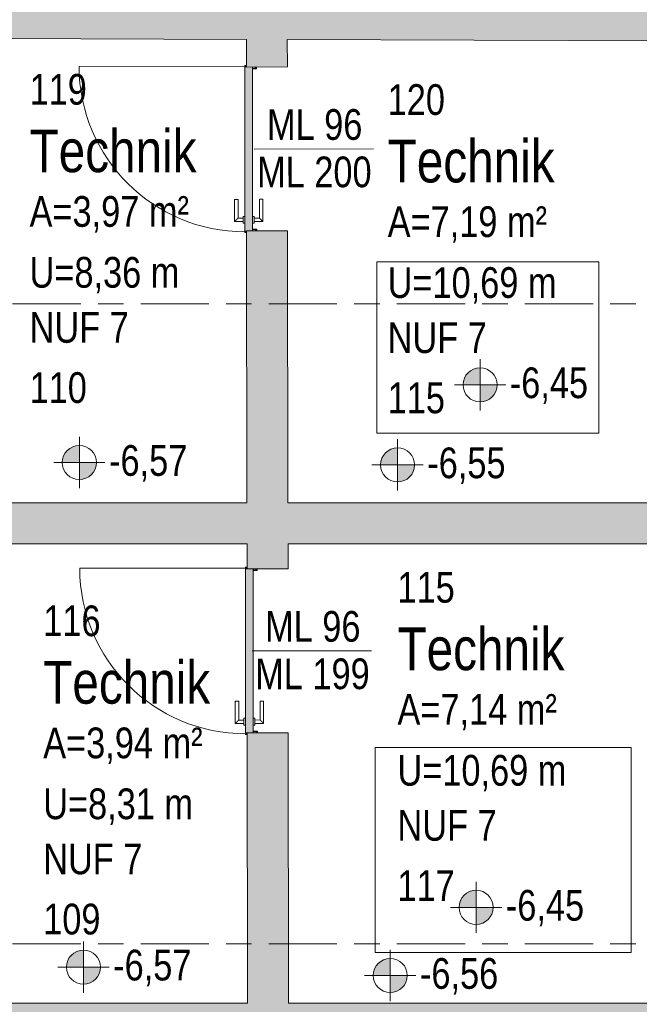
# Model space of a CAD drawing. Header units: metres. Extents: x -39 to 114, y -54 to 869.
# Tile 29 of 44: x -11.23 to -7.6, y 11.63 to 17.4. Entities that reach past the tile are written whole.
import ezdxf

# ---------------------------------------------------------------- set-up
doc = ezdxf.new("R2010")
doc.units = ezdxf.units.M
doc.linetypes.add('_Rasterlinie_', pattern=[0.75, 0.4, -0.1, 0.15, -0.1])
for name, color, linetype, lineweight in [('A_Geschossdecken', 7, 'Continuous', 5), ('A_Hoehenkoten', 124, 'Continuous', 5), ('A_Raster', 128, 'Continuous', 5), ('A_Raum-Txt', 16, 'Continuous', 5), ('A_Tuer', 128, 'Continuous', 5), ('A_Türen_Element', 128, 'Continuous', 5), ('A_Türen_Rahmen', 128, 'Continuous', 5), ('A_Wand', 244, 'Continuous', 5), ('A_Wand_Schraff', 1, 'Continuous', 5), ('A_Öffnung', 128, 'Continuous', 5)]:
    doc.layers.add(name, color=color, linetype=linetype, lineweight=lineweight)
doc.styles.add('Arial', font='arial.ttf', dxfattribs={"width": 0.8, "height": 0.18})
doc.styles.add('Arial_B', font='txt', dxfattribs={"width": 0.8, "height": 0.25})

# ---------------------------------------------------------------- blocks, each defined once
blk = doc.blocks.new('TU DF 1 - Stahl-Eckzarge flächenbündig - DL - 940 x 1980-8580527-A-E-2- OK FFB')
at = {"layer": 'A_Tuer', "lineweight": 9}
h = blk.add_hatch(color=253, dxfattribs=at)
h.paths.add_polyline_path([(-0.49, 0.13), (-0.49, 0.12), (-0.488, 0.12), (-0.488, 0.128), (-0.485, 0.13)], flags=0)
h.paths.add_polyline_path([(-0.487, 0.128), (-0.4866, 0.12), (-0.485, 0.12), (-0.485, 0.13)], flags=0)
h.paths.add_polyline_path([(-0.48, 0.085), (-0.4797, 0.083), (-0.472, 0.083), (-0.472, 0.062), (-0.478, 0.062), (-0.478, 0.07), (-0.48, 0.07), (-0.4798, 0.06), (-0.47, 0.06), (-0.47, 0.085), (-0.4797, 0.085)], flags=0)
h.paths.add_polyline_path([(0.47, 0.085), (0.47, 0.06), (0.48, 0.06), (0.4799, 0.07), (0.478, 0.07), (0.478, 0.062), (0.472, 0.062), (0.472, 0.083), (0.48, 0.083), (0.48, 0.085)], flags=0)
h.paths.add_polyline_path([(0.485, 0.13), (0.485, 0.12), (0.487, 0.1202), (0.487, 0.128)], flags=0)
h.paths.add_polyline_path([(0.485, 0.13), (0.488, 0.128), (0.488, 0.12), (0.49, 0.1202), (0.49, 0.13)], flags=0)
blk.add_hatch(color=253, dxfattribs=at).paths.add_polyline_path([(-0.481, 0.13), (-0.481, 0.12), (-0.48, 0.12), (-0.4797, 0.085), (0.48, 0.085), (0.481, 0.13), (-0.4679, 0.13)], flags=0)
at = {"layer": 'A_Tuer', "color": 250, "lineweight": 9}
for p, q in [((-0.425, 0.19), (-0.425, 0.14)), ((-0.295, 0.19), (-0.425, 0.19)), ((-0.425, 0.19), (-0.425, 0.14)), ((-0.295, 0.19), (-0.425, 0.19)), ((-0.295, 0.19), (-0.295, 0.17)), ((-0.295, 0.19), (-0.295, 0.17)), ((-0.435, 0.14), (-0.435, 0.13)), ((-0.435, 0.14), (-0.395, 0.14)), ((-0.405, 0.14), (-0.405, 0.17)), ((-0.405, 0.17), (-0.295, 0.17)), ((-0.405, 0.14), (-0.405, 0.17)), ((-0.405, 0.17), (-0.295, 0.17)), ((-0.395, 0.13), (-0.395, 0.14)), ((-0.435, 0.085), (-0.435, 0.075)), ((-0.395, 0.075), (-0.435, 0.075)), ((-0.425, 0.075), (-0.425, 0.025)), ((-0.425, 0.075), (-0.425, 0.025)), ((-0.405, 0.045), (-0.405, 0.075)), ((-0.405, 0.045), (-0.405, 0.075)), ((-0.395, 0.075), (-0.395, 0.085)), ((-0.425, 0.025), (-0.295, 0.025)), ((-0.425, 0.025), (-0.295, 0.025)), ((-0.295, 0.045), (-0.405, 0.045)), ((-0.295, 0.045), (-0.405, 0.045)), ((-0.295, 0.045), (-0.295, 0.025)), ((-0.295, 0.045), (-0.295, 0.025))]:
    blk.add_line(p, q, dxfattribs=at)
for points in [[(-0.405, 0.17), (-0.405, 0.17), (-0.4052, 0.1702), (-0.4057, 0.1707), (-0.4063, 0.1713), (-0.4069, 0.1719), (-0.4075, 0.1725), (-0.4081, 0.1731), (-0.4089, 0.1739), (-0.4098, 0.1748), (-0.4106, 0.1756), (-0.4112, 0.1762), (-0.4118, 0.1768), (-0.4124, 0.1774), (-0.413, 0.178), (-0.4137, 0.1787), (-0.4143, 0.1793), (-0.415, 0.18), (-0.4157, 0.1807), (-0.4163, 0.1813), (-0.417, 0.182), (-0.4176, 0.1826), (-0.4182, 0.1832), (-0.4188, 0.1838), (-0.4194, 0.1844), (-0.42, 0.185), (-0.4206, 0.1856), (-0.4213, 0.1863), (-0.4219, 0.1869), (-0.4225, 0.1875), (-0.4231, 0.1881), (-0.4237, 0.1887), (-0.4243, 0.1893), (-0.4248, 0.1898), (-0.425, 0.19), (-0.425, 0.19)], [(-0.405, 0.17), (-0.405, 0.17), (-0.4052, 0.1702), (-0.4057, 0.1707), (-0.4063, 0.1713), (-0.4069, 0.1719), (-0.4075, 0.1725), (-0.4081, 0.1731), (-0.4089, 0.1739), (-0.4098, 0.1748), (-0.4106, 0.1756), (-0.4112, 0.1762), (-0.4118, 0.1768), (-0.4124, 0.1774), (-0.413, 0.178), (-0.4137, 0.1787), (-0.4143, 0.1793), (-0.415, 0.18), (-0.4157, 0.1807), (-0.4163, 0.1813), (-0.417, 0.182), (-0.4176, 0.1826), (-0.4182, 0.1832), (-0.4188, 0.1838), (-0.4194, 0.1844), (-0.42, 0.185), (-0.4206, 0.1856), (-0.4213, 0.1863), (-0.4219, 0.1869), (-0.4225, 0.1875), (-0.4231, 0.1881), (-0.4237, 0.1887), (-0.4243, 0.1893), (-0.4248, 0.1898), (-0.425, 0.19), (-0.425, 0.19)], [(-0.425, 0.025), (-0.425, 0.025), (-0.4248, 0.0252), (-0.4243, 0.0257), (-0.4237, 0.0263), (-0.4231, 0.0269), (-0.4225, 0.0275), (-0.4219, 0.0281), (-0.4211, 0.0289), (-0.4202, 0.0298), (-0.4194, 0.0306), (-0.4188, 0.0312), (-0.4182, 0.0318), (-0.4176, 0.0324), (-0.417, 0.033), (-0.4163, 0.0337), (-0.4157, 0.0343), (-0.415, 0.035), (-0.4143, 0.0357), (-0.4137, 0.0363), (-0.413, 0.037), (-0.4124, 0.0376), (-0.4118, 0.0382), (-0.4112, 0.0388), (-0.4106, 0.0394), (-0.41, 0.04), (-0.4094, 0.0406), (-0.4087, 0.0413), (-0.4081, 0.0419), (-0.4075, 0.0425), (-0.4069, 0.0431), (-0.4063, 0.0437), (-0.4057, 0.0443), (-0.4052, 0.0448), (-0.405, 0.045), (-0.405, 0.045)], [(-0.425, 0.025), (-0.425, 0.025), (-0.4248, 0.0252), (-0.4243, 0.0257), (-0.4237, 0.0263), (-0.4231, 0.0269), (-0.4225, 0.0275), (-0.4219, 0.0281), (-0.4211, 0.0289), (-0.4202, 0.0298), (-0.4194, 0.0306), (-0.4188, 0.0312), (-0.4182, 0.0318), (-0.4176, 0.0324), (-0.417, 0.033), (-0.4163, 0.0337), (-0.4157, 0.0343), (-0.415, 0.035), (-0.4143, 0.0357), (-0.4137, 0.0363), (-0.413, 0.037), (-0.4124, 0.0376), (-0.4118, 0.0382), (-0.4112, 0.0388), (-0.4106, 0.0394), (-0.41, 0.04), (-0.4094, 0.0406), (-0.4087, 0.0413), (-0.4081, 0.0419), (-0.4075, 0.0425), (-0.4069, 0.0431), (-0.4063, 0.0437), (-0.4057, 0.0443), (-0.4052, 0.0448), (-0.405, 0.045), (-0.405, 0.045)]]:
    blk.add_open_spline(points, degree=3, knots=[0, 0, 0, 0, 0.083333, 0.125, 0.166667, 0.208333, 0.229167, 0.25, 0.291667, 0.333333, 0.354167, 0.375, 0.395833, 0.416667, 0.4375, 0.458333, 0.479167, 0.5, 0.520833, 0.541667, 0.5625, 0.583333, 0.604167, 0.625, 0.645833, 0.666667, 0.6875, 0.708333, 0.75, 0.770833, 0.791667, 0.833333, 0.875, 0.916667, 1, 1, 1, 1], dxfattribs=at)
at = {"layer": 'A_Türen_Element', "color": 250, "lineweight": 9}
for p, q in [((-0.481, 0.13), (0.481, 0.13)), ((-0.481, 0.12), (-0.481, 0.13)), ((0.481, 0.13), (0.481, 0.12)), ((0.48, 0.085), (-0.48, 0.085))]:
    blk.add_line(p, q, dxfattribs=at)
at = {"layer": 'A_Türen_Rahmen', "color": 250, "lineweight": 9}
for p, q in [((-0.485, 0.13), (-0.49, 0.13)), ((-0.49, 0.13), (-0.49, 0.12)), ((-0.488, 0.12), (-0.488, 0.128)), ((-0.488, 0.128), (-0.487, 0.128)), ((-0.487, 0.128), (-0.487, 0.12)), ((-0.485, 0.12), (-0.485, 0.13)), ((0.49, 0.13), (0.485, 0.13)), ((0.485, 0.13), (0.485, 0.12)), ((0.487, 0.12), (0.487, 0.128)), ((0.487, 0.128), (0.488, 0.128)), ((0.488, 0.128), (0.488, 0.12)), ((0.49, 0.12), (0.49, 0.13)), ((-0.47, 0.085), (-0.48, 0.085)), ((-0.48, 0.083), (-0.472, 0.083)), ((-0.478, 0.07), (-0.48, 0.07)), ((-0.48, 0.06), (-0.47, 0.06)), ((-0.478, 0.062), (-0.478, 0.07)), ((-0.472, 0.062), (-0.478, 0.062)), ((-0.472, 0.083), (-0.472, 0.062)), ((-0.47, 0.06), (-0.47, 0.085)), ((0.48, 0.085), (0.47, 0.085)), ((0.47, 0.085), (0.47, 0.06)), ((0.47, 0.06), (0.48, 0.06)), ((0.472, 0.062), (0.472, 0.083)), ((0.472, 0.083), (0.48, 0.083)), ((0.478, 0.062), (0.472, 0.062)), ((0.48, 0.07), (0.478, 0.07)), ((0.478, 0.07), (0.478, 0.062))]:
    blk.add_line(p, q, dxfattribs=at)
at = {"layer": 'A_Öffnung', "color": 250, "lineweight": 9}
blk.add_line((0.485, 0.13), (0.485, 1.1), dxfattribs=at)
blk.add_arc((0.485, 0.13), 0.97, 90, 180, dxfattribs=at)
blk = doc.blocks.new('TU DF 1 - Stahl-Eckzarge flächenbündig - DL - 940 x 1990-8580534-A-E-2- OK FFB')
at = {"layer": 'A_Tuer', "lineweight": 9}
h = blk.add_hatch(color=253, dxfattribs=at)
h.paths.add_polyline_path([(-0.49, 0.13), (-0.49, 0.12), (-0.488, 0.12), (-0.488, 0.128), (-0.485, 0.13)], flags=0)
h.paths.add_polyline_path([(-0.487, 0.128), (-0.4866, 0.12), (-0.485, 0.12), (-0.485, 0.13)], flags=0)
h.paths.add_polyline_path([(-0.48, 0.085), (-0.4797, 0.083), (-0.472, 0.083), (-0.472, 0.062), (-0.478, 0.062), (-0.478, 0.07), (-0.48, 0.07), (-0.4798, 0.06), (-0.47, 0.06), (-0.47, 0.085), (-0.4797, 0.085)], flags=0)
h.paths.add_polyline_path([(0.47, 0.085), (0.47, 0.06), (0.48, 0.06), (0.4799, 0.07), (0.478, 0.07), (0.478, 0.062), (0.472, 0.062), (0.472, 0.083), (0.48, 0.083), (0.48, 0.085)], flags=0)
h.paths.add_polyline_path([(0.485, 0.13), (0.485, 0.12), (0.487, 0.1202), (0.487, 0.128)], flags=0)
h.paths.add_polyline_path([(0.485, 0.13), (0.488, 0.128), (0.488, 0.12), (0.49, 0.1202), (0.49, 0.13)], flags=0)
blk.add_hatch(color=253, dxfattribs=at).paths.add_polyline_path([(-0.481, 0.13), (-0.481, 0.12), (-0.48, 0.12), (-0.4797, 0.085), (0.48, 0.085), (0.481, 0.13), (-0.4321, 0.13)], flags=0)
at = {"layer": 'A_Tuer', "color": 250, "lineweight": 9}
for p, q in [((-0.425, 0.19), (-0.425, 0.14)), ((-0.295, 0.19), (-0.425, 0.19)), ((-0.425, 0.19), (-0.425, 0.14)), ((-0.295, 0.19), (-0.425, 0.19)), ((-0.295, 0.19), (-0.295, 0.17)), ((-0.295, 0.19), (-0.295, 0.17)), ((-0.435, 0.14), (-0.435, 0.13)), ((-0.435, 0.14), (-0.395, 0.14)), ((-0.405, 0.14), (-0.405, 0.17)), ((-0.405, 0.17), (-0.295, 0.17)), ((-0.405, 0.14), (-0.405, 0.17)), ((-0.405, 0.17), (-0.295, 0.17)), ((-0.395, 0.13), (-0.395, 0.14)), ((-0.435, 0.085), (-0.435, 0.075)), ((-0.395, 0.075), (-0.435, 0.075)), ((-0.425, 0.075), (-0.425, 0.025)), ((-0.425, 0.075), (-0.425, 0.025)), ((-0.405, 0.045), (-0.405, 0.075)), ((-0.405, 0.045), (-0.405, 0.075)), ((-0.395, 0.075), (-0.395, 0.085)), ((-0.425, 0.025), (-0.295, 0.025)), ((-0.425, 0.025), (-0.295, 0.025)), ((-0.295, 0.045), (-0.405, 0.045)), ((-0.295, 0.045), (-0.405, 0.045)), ((-0.295, 0.045), (-0.295, 0.025)), ((-0.295, 0.045), (-0.295, 0.025))]:
    blk.add_line(p, q, dxfattribs=at)
for points in [[(-0.405, 0.17), (-0.405, 0.17), (-0.4052, 0.1702), (-0.4057, 0.1707), (-0.4063, 0.1713), (-0.4069, 0.1719), (-0.4075, 0.1725), (-0.4081, 0.1731), (-0.4089, 0.1739), (-0.4098, 0.1748), (-0.4106, 0.1756), (-0.4112, 0.1762), (-0.4118, 0.1768), (-0.4124, 0.1774), (-0.413, 0.178), (-0.4137, 0.1787), (-0.4143, 0.1793), (-0.415, 0.18), (-0.4157, 0.1807), (-0.4163, 0.1813), (-0.417, 0.182), (-0.4176, 0.1826), (-0.4182, 0.1832), (-0.4188, 0.1838), (-0.4194, 0.1844), (-0.42, 0.185), (-0.4206, 0.1856), (-0.4213, 0.1863), (-0.4219, 0.1869), (-0.4225, 0.1875), (-0.4231, 0.1881), (-0.4237, 0.1887), (-0.4243, 0.1893), (-0.4248, 0.1898), (-0.425, 0.19), (-0.425, 0.19)], [(-0.405, 0.17), (-0.405, 0.17), (-0.4052, 0.1702), (-0.4057, 0.1707), (-0.4063, 0.1713), (-0.4069, 0.1719), (-0.4075, 0.1725), (-0.4081, 0.1731), (-0.4089, 0.1739), (-0.4098, 0.1748), (-0.4106, 0.1756), (-0.4112, 0.1762), (-0.4118, 0.1768), (-0.4124, 0.1774), (-0.413, 0.178), (-0.4137, 0.1787), (-0.4143, 0.1793), (-0.415, 0.18), (-0.4157, 0.1807), (-0.4163, 0.1813), (-0.417, 0.182), (-0.4176, 0.1826), (-0.4182, 0.1832), (-0.4188, 0.1838), (-0.4194, 0.1844), (-0.42, 0.185), (-0.4206, 0.1856), (-0.4213, 0.1863), (-0.4219, 0.1869), (-0.4225, 0.1875), (-0.4231, 0.1881), (-0.4237, 0.1887), (-0.4243, 0.1893), (-0.4248, 0.1898), (-0.425, 0.19), (-0.425, 0.19)], [(-0.425, 0.025), (-0.425, 0.025), (-0.4248, 0.0252), (-0.4243, 0.0257), (-0.4237, 0.0263), (-0.4231, 0.0269), (-0.4225, 0.0275), (-0.4219, 0.0281), (-0.4211, 0.0289), (-0.4202, 0.0298), (-0.4194, 0.0306), (-0.4188, 0.0312), (-0.4182, 0.0318), (-0.4176, 0.0324), (-0.417, 0.033), (-0.4163, 0.0337), (-0.4157, 0.0343), (-0.415, 0.035), (-0.4143, 0.0357), (-0.4137, 0.0363), (-0.413, 0.037), (-0.4124, 0.0376), (-0.4118, 0.0382), (-0.4112, 0.0388), (-0.4106, 0.0394), (-0.41, 0.04), (-0.4094, 0.0406), (-0.4087, 0.0413), (-0.4081, 0.0419), (-0.4075, 0.0425), (-0.4069, 0.0431), (-0.4063, 0.0437), (-0.4057, 0.0443), (-0.4052, 0.0448), (-0.405, 0.045), (-0.405, 0.045)], [(-0.425, 0.025), (-0.425, 0.025), (-0.4248, 0.0252), (-0.4243, 0.0257), (-0.4237, 0.0263), (-0.4231, 0.0269), (-0.4225, 0.0275), (-0.4219, 0.0281), (-0.4211, 0.0289), (-0.4202, 0.0298), (-0.4194, 0.0306), (-0.4188, 0.0312), (-0.4182, 0.0318), (-0.4176, 0.0324), (-0.417, 0.033), (-0.4163, 0.0337), (-0.4157, 0.0343), (-0.415, 0.035), (-0.4143, 0.0357), (-0.4137, 0.0363), (-0.413, 0.037), (-0.4124, 0.0376), (-0.4118, 0.0382), (-0.4112, 0.0388), (-0.4106, 0.0394), (-0.41, 0.04), (-0.4094, 0.0406), (-0.4087, 0.0413), (-0.4081, 0.0419), (-0.4075, 0.0425), (-0.4069, 0.0431), (-0.4063, 0.0437), (-0.4057, 0.0443), (-0.4052, 0.0448), (-0.405, 0.045), (-0.405, 0.045)]]:
    blk.add_open_spline(points, degree=3, knots=[0, 0, 0, 0, 0.083333, 0.125, 0.166667, 0.208333, 0.229167, 0.25, 0.291667, 0.333333, 0.354167, 0.375, 0.395833, 0.416667, 0.4375, 0.458333, 0.479167, 0.5, 0.520833, 0.541667, 0.5625, 0.583333, 0.604167, 0.625, 0.645833, 0.666667, 0.6875, 0.708333, 0.75, 0.770833, 0.791667, 0.833333, 0.875, 0.916667, 1, 1, 1, 1], dxfattribs=at)
at = {"layer": 'A_Türen_Element', "color": 250, "lineweight": 9}
for p, q in [((-0.481, 0.13), (0.481, 0.13)), ((-0.481, 0.12), (-0.481, 0.13)), ((0.481, 0.13), (0.481, 0.12)), ((0.48, 0.085), (-0.48, 0.085))]:
    blk.add_line(p, q, dxfattribs=at)
at = {"layer": 'A_Türen_Rahmen', "color": 250, "lineweight": 9}
for p, q in [((-0.485, 0.13), (-0.49, 0.13)), ((-0.49, 0.13), (-0.49, 0.12)), ((-0.488, 0.12), (-0.488, 0.128)), ((-0.488, 0.128), (-0.487, 0.128)), ((-0.487, 0.128), (-0.487, 0.12)), ((-0.485, 0.12), (-0.485, 0.13)), ((0.49, 0.13), (0.485, 0.13)), ((0.485, 0.13), (0.485, 0.12)), ((0.487, 0.12), (0.487, 0.128)), ((0.487, 0.128), (0.488, 0.128)), ((0.488, 0.128), (0.488, 0.12)), ((0.49, 0.12), (0.49, 0.13)), ((-0.47, 0.085), (-0.48, 0.085)), ((-0.48, 0.083), (-0.472, 0.083)), ((-0.478, 0.07), (-0.48, 0.07)), ((-0.48, 0.06), (-0.47, 0.06)), ((-0.478, 0.062), (-0.478, 0.07)), ((-0.472, 0.062), (-0.478, 0.062)), ((-0.472, 0.083), (-0.472, 0.062)), ((-0.47, 0.06), (-0.47, 0.085)), ((0.48, 0.085), (0.47, 0.085)), ((0.47, 0.085), (0.47, 0.06)), ((0.47, 0.06), (0.48, 0.06)), ((0.472, 0.062), (0.472, 0.083)), ((0.472, 0.083), (0.48, 0.083)), ((0.478, 0.062), (0.472, 0.062)), ((0.48, 0.07), (0.478, 0.07)), ((0.478, 0.07), (0.478, 0.062))]:
    blk.add_line(p, q, dxfattribs=at)
at = {"layer": 'A_Öffnung', "color": 250, "lineweight": 9}
blk.add_line((0.485, 0.13), (0.485, 1.1), dxfattribs=at)
blk.add_arc((0.485, 0.13), 0.97, 90, 180, dxfattribs=at)
blk = doc.blocks.new('Höhenkoten - Kreuz gefüllt-6114407-A-E-2- OK FFB')
at = {"layer": 'A_Hoehenkoten'}
h = blk.add_hatch(color=256, dxfattribs=at)
edge = h.paths.add_edge_path(flags=0)
edge.add_line((0.001, 0.0014), (0, 0.0014))
edge.add_line((0, 0.0014), (0, 0.0024))
edge.add_arc((0, 0.0014), 0.001, 0, 90, ccw=False)
h = blk.add_hatch(color=256, dxfattribs=at)
edge = h.paths.add_edge_path(flags=0)
edge.add_line((-0.001, 0.0014), (0, 0.0014))
edge.add_line((0, 0.0014), (0, 0.0004))
edge.add_arc((0, 0.0014), 0.001, 180, 270, ccw=False)
for p, q in [((0, 0.0029), (0, -0.0001)), ((0, 0.0014), (0, 0.0024)), ((0, 0.0024), (0, 0.0014)), ((0, 0.0024), (0, 0.0014)), ((0, 0.0014), (0, 0.0024)), ((-0.0015, 0.0014), (0.0015, 0.0014)), ((-0.001, 0.0014), (0, 0.0014)), ((0, 0.0014), (-0.001, 0.0014)), ((0, 0.0014), (-0.001, 0.0014)), ((-0.001, 0.0014), (0, 0.0014)), ((0.001, 0.0014), (0, 0.0014)), ((0, 0.0014), (0, 0.0004)), ((0, 0.0004), (0, 0.0014)), ((0, 0.0014), (0.001, 0.0014)), ((0, 0.0014), (0.001, 0.0014)), ((0.001, 0.0014), (0, 0.0014)), ((0, 0.0014), (0, 0.0004)), ((0, 0.0004), (0, 0.0014))]:
    blk.add_line(p, q, dxfattribs=at)
for start, end in [(90, 180), (90, 180), (360, 90), (360, 90), (180, 270), (180, 270), (270, 0), (270, 360)]:
    blk.add_arc((0, 0.0014), 0.001, start, end, dxfattribs=at)
blk = doc.blocks.new('Beschriftung Türen DL oder ML - Durchgangslichte mit Kennzeichen-6113498-A-E-2- OK FFB')
at = {"layer": 'A_Tuer'}
blk.add_line((0, 0.003493), (0, -0.003507), dxfattribs=at)

msp = doc.modelspace()

# ---------------------------------------------------------------- hatches: boundary and pattern name
at = {"layer": 'A_Wand_Schraff', "lineweight": 9}
h = msp.add_hatch(color=253, dxfattribs=at)
h.paths.add_polyline_path([(-9.6378, -0.1172), (-9.6399, 1.4585), (-9.8799, 1.4582), (-9.8778, -0.1168)], flags=0)
h.paths.add_polyline_path([(-9.8812, 2.4182), (-9.6412, 2.4185), (-9.6439, 4.4185), (-9.8839, 4.4182), (-9.8814, 2.5653)], flags=0)
h.paths.add_polyline_path([(-9.8852, 5.3782), (-9.6452, 5.3785), (-9.6479, 7.3585), (-9.8879, 7.3582), (-9.8854, 5.5153)], flags=0)
h.paths.add_polyline_path([(-9.8892, 8.3182), (-9.6492, 8.3185), (-9.6519, 10.2985), (-9.8919, 10.2982), (-9.8893, 8.3934)], flags=0)
h.paths.add_polyline_path([(-9.8932, 11.2582), (-9.6532, 11.2585), (-9.6558, 13.2185), (-9.8958, 13.2182), (-9.8933, 11.3953)], flags=0)
h.paths.add_polyline_path([(-9.8971, 14.1782), (-9.6571, 14.1785), (-9.6598, 16.1585), (-9.8998, 16.1582), (-9.8973, 14.3253)], flags=0)
h.paths.add_polyline_path([(-9.9011, 17.1182), (-9.6611, 17.1185), (-9.6638, 19.1135), (-9.9038, 19.1132), (-9.9013, 17.2803)], flags=0)
h.paths.add_polyline_path([(-9.9051, 20.0732), (-9.6651, 20.0735), (-9.6675, 21.8935), (-9.9075, 21.8932), (-9.9053, 20.2053)], flags=0)
h.paths.add_polyline_path([(-9.9088, 22.8532), (-9.6688, 22.8535), (-9.6694, 23.2465), (-9.9094, 23.2465)], flags=0)
h = msp.add_hatch(color=253, dxfattribs=at)
h.paths.add_polyline_path([(-5.5812, 17.2656), (-5.6248, 17.5058), (-9.6616, 17.5195), (-9.6613, 17.2795), (-6.3266, 17.2681)], flags=0)
h.paths.add_polyline_path([(-9.9013, 17.2803), (-9.9016, 17.5203), (-11.3605, 17.5253), (-11.3605, 17.2853), (-10.4547, 17.2822)], flags=0)
h = msp.add_hatch(color=253, dxfattribs=at)
h.paths.add_polyline_path([(-5.5611, 14.3253), (-5.561, 14.5653), (-6.762, 14.5653), (-6.7619, 14.3253), (-6.3266, 14.3253)], flags=0)
h.paths.add_polyline_path([(-7.0019, 14.3253), (-7.002, 14.5653), (-9.6576, 14.5653), (-9.6573, 14.3253), (-8.3906, 14.3253)], flags=0)
h.paths.add_polyline_path([(-10.4547, 14.3253), (-9.8973, 14.3253), (-9.8976, 14.5653), (-11.3605, 14.5653), (-11.3605, 14.3253)], flags=0)
h = msp.add_hatch(color=253, dxfattribs=at)
h.paths.add_polyline_path([(-5.5632, 11.3953), (-5.563, 11.6353), (-6.7613, 11.6353), (-6.7613, 11.3953), (-6.3266, 11.3953)], flags=0)
h.paths.add_polyline_path([(-7.0013, 11.3953), (-7.0013, 11.6353), (-9.6537, 11.6353), (-9.6533, 11.3953), (-8.3906, 11.3953)], flags=0)
h.paths.add_polyline_path([(-10.4547, 11.3953), (-9.8933, 11.3953), (-9.8937, 11.6353), (-11.3605, 11.6353), (-11.3605, 11.3953)], flags=0)

# ---------------------------------------------------------------- linework, layer by layer
at = {"layer": 'A_Geschossdecken', "color": 253, "lineweight": 9}
for p, q in [((-7.8373, 15.9776), (-9.1368, 15.9776)), ((-9.1368, 15.9776), (-9.1368, 14.973)), ((-7.8373, 14.973), (-7.8373, 15.9776)), ((-9.1368, 14.973), (-7.8373, 14.973)), ((-7.6461, 13.1312), (-9.1461, 13.1312)), ((-9.1461, 13.1312), (-9.1461, 11.9312)), ((-7.6461, 11.9312), (-7.6461, 13.1312)), ((-9.1461, 11.9312), (-7.6461, 11.9312))]:
    msp.add_line(p, q, dxfattribs=at)
at = {"layer": 'A_Raster', "linetype": '_Rasterlinie_', "lineweight": 9}
for p, q in [((31.1297, 15.7316), (-37.7073, 15.7316)), ((31.1297, 11.9816), (-37.7073, 11.9816))]:
    msp.add_line(p, q, dxfattribs=at)
at = {"layer": 'A_Wand', "color": 250, "lineweight": 9}
for p, q in [((-11.3605, 17.2853), (-9.9013, 17.2803)), ((-9.9013, 17.2803), (-9.9011, 17.1182)), ((-9.6611, 17.1185), (-9.6613, 17.2795)), ((-9.6613, 17.2795), (-7.0465, 17.2706)), ((-9.9011, 17.1182), (-9.6611, 17.1185)), ((-9.6598, 16.1585), (-9.8998, 16.1582)), ((-9.8998, 16.1582), (-9.8976, 14.5653)), ((-9.6576, 14.5653), (-9.6598, 16.1585)), ((-9.8976, 14.5653), (-11.3605, 14.5653)), ((-7.002, 14.5653), (-9.6576, 14.5653)), ((-11.3605, 14.3253), (-9.8973, 14.3253)), ((-9.8973, 14.3253), (-9.8971, 14.1782)), ((-9.6571, 14.1785), (-9.6573, 14.3253)), ((-9.6573, 14.3253), (-7.0019, 14.3253)), ((-9.8971, 14.1782), (-9.6571, 14.1785)), ((-9.6558, 13.2185), (-9.8958, 13.2182)), ((-9.8958, 13.2182), (-9.8937, 11.6353)), ((-9.6537, 11.6353), (-9.6558, 13.2185)), ((-9.8937, 11.6353), (-11.3605, 11.6353)), ((-7.0013, 11.6353), (-9.6537, 11.6353))]:
    msp.add_line(p, q, dxfattribs=at)

# ---------------------------------------------------------------- block references
at = {"layer": 'A_Hoehenkoten', "extrusion": (0, 0, -1), "xscale": 99.99999999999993, "yscale": 99.99999999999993, "zscale": 99.99999999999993}
for p in [(8.5321, 15.1165), (10.8796, 14.6614), (9.0156, 14.6474), (8.5553, 12.0556), (10.8555, 11.7053), (9.0585, 11.6565)]:
    msp.add_blockref('Höhenkoten - Kreuz gefüllt-6114407-A-E-2- OK FFB', p, dxfattribs=at)
at = {"layer": 'A_Tuer', "color": 250, "lineweight": 9, "rotation": 90.07746405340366}
for name, p in [('TU DF 1 - Stahl-Eckzarge flächenbündig - DL - 940 x 1990-8580534-A-E-2- OK FFB', (-9.7804, 16.6383)), ('TU DF 1 - Stahl-Eckzarge flächenbündig - DL - 940 x 1980-8580527-A-E-2- OK FFB', (-9.7765, 13.6983))]:
    msp.add_blockref(name, p, dxfattribs=at)
at = {"layer": 'A_Tuer', "xscale": 99.99999999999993, "yscale": 99.99999999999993, "zscale": 99.99999999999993, "rotation": 270.0774640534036}
for p in [(-9.5054, 16.6383), (-9.5165, 13.6983)]:
    msp.add_blockref('Beschriftung Türen DL oder ML - Durchgangslichte mit Kennzeichen-6113498-A-E-2- OK FFB', p, dxfattribs=at)

# ---------------------------------------------------------------- texts
at = {"layer": 'A_Hoehenkoten', "char_height": 0.18, "width": 0.542095, "attachment_point": 1, "line_spacing_factor": 0.941778, "style": 'Arial'}
for s, insert in [('-6,45', (-8.358, 15.3587)), ('-6,57', (-10.7055, 14.9035)), ('-6,55', (-8.8415, 14.8896)), ('-6,45', (-8.3811, 12.2978)), ('-6,57', (-10.6814, 11.9475)), ('-6,56', (-8.8843, 11.8986))]:
    msp.add_mtext(s, dxfattribs=dict(at, insert=insert))
at = {"layer": 'A_Raum-Txt', "attachment_point": 1}
for s, insert, char_height, width, style in [('119', (-11.1713, 17.0776), 0.18, 0.40405, 'Arial'), ('120', (-9.0735, 17.0176), 0.18, 0.40405, 'Arial'), ('Technik', (-11.1713, 16.7522), 0.25, 1.269873, 'Arial_B'), ('Technik', (-9.0735, 16.6922), 0.25, 1.269873, 'Arial_B'), ('A=3,97 m²', (-11.1713, 16.3623), 0.18, 1.109535, 'Arial'), ('A=7,19 m²', (-9.0735, 16.3023), 0.18, 1.109535, 'Arial'), ('U=8,36 m', (-11.1713, 16.0057), 0.18, 1.0454, 'Arial'), ('U=10,69 m', (-9.0735, 15.9457), 0.18, 1.180084, 'Arial'), ('NUF 7', (-11.1713, 15.683), 0.18, 0.692658, 'Arial'), ('NUF 7', (-9.0735, 15.623), 0.18, 0.692658, 'Arial'), ('110', (-11.1713, 15.3304), 0.18, 0.40405, 'Arial'), ('115', (-9.0735, 15.2704), 0.18, 0.40405, 'Arial'), ('115', (-9.016, 14.1605), 0.18, 0.40405, 'Arial'), ('116', (-11.0913, 13.9643), 0.18, 0.40405, 'Arial'), ('Technik', (-9.016, 13.8351), 0.25, 1.269873, 'Arial_B'), ('Technik', (-11.0913, 13.6388), 0.25, 1.269873, 'Arial_B'), ('A=7,14 m²', (-9.016, 13.4452), 0.18, 1.109535, 'Arial'), ('A=3,94 m²', (-11.0913, 13.249), 0.18, 1.109535, 'Arial'), ('U=10,69 m', (-9.016, 13.0886), 0.18, 1.180084, 'Arial'), ('U=8,31 m', (-11.0913, 12.8923), 0.18, 1.0454, 'Arial'), ('NUF 7', (-9.016, 12.766), 0.18, 0.692658, 'Arial'), ('NUF 7', (-11.0913, 12.5697), 0.18, 0.692658, 'Arial'), ('117', (-9.016, 12.4133), 0.18, 0.40405, 'Arial'), ('109', (-11.0913, 12.2171), 0.18, 0.40405, 'Arial')]:
    msp.add_mtext(s, dxfattribs=dict(at, insert=insert, char_height=char_height, width=width, style=style))
at = {"layer": 'A_Tuer', "char_height": 0.18, "attachment_point": 1, "rotation": 0.07746, "style": 'Arial'}
for s, insert, width in [('ML 96', (-9.7807, 16.8711), 0.667004), ('ML 200', (-9.8386, 16.5932), 0.801687), ('ML 96', (-9.7918, 13.9311), 0.667004), ('ML 199', (-9.8496, 13.6532), 0.801687)]:
    msp.add_mtext(s, dxfattribs=dict(at, insert=insert, width=width))

doc.saveas('drawing.dxf')
